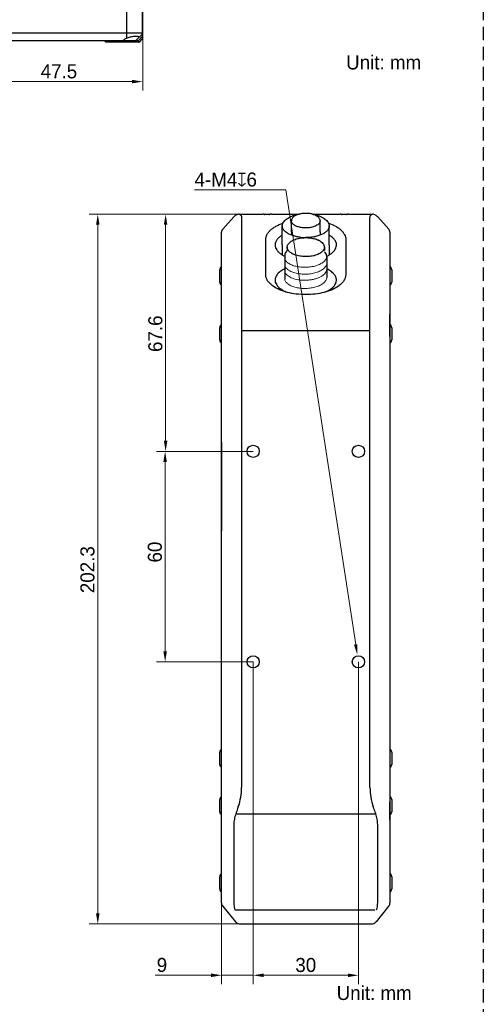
# Model space of a CAD drawing. Header units: millimetres. Extents: x 2329 to 5782, y 1296 to 2780.
# Tile 48 of 123: x 3569 to 3701, y 1441 to 1722. Entities that reach past the tile are written whole.
import ezdxf

# ---------------------------------------------------------------- set-up
doc = ezdxf.new("R2010")
doc.units = ezdxf.units.MM
doc.header["$LTSCALE"] = 0.3
doc.linetypes.add('DASHED', pattern=[19.05, 12.7, -6.35])
for name, color, linetype in [('00-LINE-LASER-SCANNERDIMENSION', 7, 'Continuous'), ('20_ALL_FEATURES', 7, 'Continuous'), ('50_ALL_DETAILS', 7, 'Continuous'), ('51__DRAFT_DIMS', 7, 'Continuous'), ('COVER-PLATE1CONTINUOUS_LINE', 7, 'Continuous'), ('M12A-08PFFS-SH8BCONTINUOUS_LINE', 7, 'Continuous'), ('M12A-12PMMS-SH8BCONTINUOUS_LINE', 7, 'Continuous'), ('SC-PM3X7_5T10L4-CONTINUOUS_LINE', 7, 'Continuous'), ('SIDE-WALL1CONTINUOUS_LINE', 7, 'Continuous'), ('SUPPORT-PLATE1CONTINUOUS_LINE', 7, 'Continuous')]:
    doc.layers.add(name, color=color, linetype=linetype)
doc.styles.add('尺寸值样式', font='兰亭黑 GBK.TTF', dxfattribs={"height": 4})
doc.dimstyles.new('1直线标注', dxfattribs={"dimtxt": 4, "dimasz": 3, "dimexe": 2.5, "dimexo": 0, "dimtad": 1, "dimdec": 1, "dimdsep": 46, "dimtxsty": '尺寸值样式', "dimcen": 0, "dimclrd": 8, "dimclre": 8, "dimclrt": 7, "dimadec": 0, "dimazin": 0, "dimtp": 0.001, "dimtm": 0.001, "dimtfac": 1, "dimtdec": 1, "dimtmove": 0, "dimatfit": 0, "dimldrblk": '_FILLED', "dimfxl": 1, "dimtolj": 1, "dimlwd": 15, "dimlwe": 15, "dimarcsym": 0})
doc.dimstyles.new('3小圆直径标注', dxfattribs={"dimtxt": 4, "dimasz": 3, "dimexe": 2.5, "dimexo": 0, "dimtad": 1, "dimtoh": 1, "dimdec": 3, "dimdsep": 46, "dimtxsty": '尺寸值样式', "dimcen": 0, "dimclrd": 8, "dimclre": 8, "dimclrt": 7, "dimadec": 0, "dimazin": 0, "dimtp": 0.001, "dimtm": 0.001, "dimtfac": 1, "dimtdec": 3, "dimtofl": 0, "dimtmove": 0, "dimatfit": 0, "dimldrblk": '_FILLED', "dimfxl": 1, "dimtolj": 1, "dimlwd": 15, "dimlwe": 15, "dimarcsym": 0})

# ---------------------------------------------------------------- blocks, each defined once
blk = doc.blocks.new('*D201')
at = {"layer": '51__DRAFT_DIMS', "color": 8, "lineweight": 15}
for p, q in [((3604.08, 1765.4), (3604.08, 1701.41)), ((3556.58, 1749.61), (3556.58, 1701.41)), ((3601.08, 1703.91), (3559.58, 1703.91))]:
    blk.add_line(p, q, dxfattribs=at)
at = {"layer": '51__DRAFT_DIMS', "color": 8}
for points in [[(3559.58, 1704.41), (3559.58, 1703.41), (3556.58, 1703.91)], [(3601.08, 1703.41), (3601.08, 1704.41), (3604.08, 1703.91)]]:
    blk.add_solid(points, dxfattribs=at)
at = {"layer": 'Defpoints', "color": 0}
for p in [(3604.08, 1765.4), (3556.58, 1749.61), (3556.58, 1703.91)]:
    blk.add_point(p, dxfattribs=at)
at = {"layer": '51__DRAFT_DIMS', "color": 7, "insert": (3580.2, 1708.84), "char_height": 4, "attachment_point": 2, "style": '尺寸值样式'}
blk.add_mtext('\\A1;47.5', dxfattribs=at)
blk = doc.blocks.new('_FILLED')
at = {"color": 0, "linetype": 'ByBlock'}
blk.add_solid([(0, 0), (-1, 0.167), (-1, -0.167)], dxfattribs=at)
blk = doc.blocks.new('*D220')
at = {"layer": '00-LINE-LASER-SCANNERDIMENSION', "color": 8, "lineweight": 15}
for p, q in [((3631.56, 1666.1), (3588.78, 1666.1)), ((3591.28, 1663.1), (3591.28, 1466.81)), ((3631.74, 1463.81), (3588.78, 1463.81))]:
    blk.add_line(p, q, dxfattribs=at)
at = {"layer": '00-LINE-LASER-SCANNERDIMENSION', "color": 8}
for points in [[(3591.78, 1663.1), (3590.78, 1663.1), (3591.28, 1666.1)], [(3590.78, 1466.81), (3591.78, 1466.81), (3591.28, 1463.81)]]:
    blk.add_solid(points, dxfattribs=at)
at = {"layer": 'Defpoints', "color": 0}
for p in [(3631.56, 1666.1), (3591.28, 1463.81), (3631.74, 1463.81)]:
    blk.add_point(p, dxfattribs=at)
at = {"layer": '00-LINE-LASER-SCANNERDIMENSION', "color": 7, "lineweight": 30, "insert": (3586.32, 1564.78), "char_height": 4, "attachment_point": 2, "rotation": 90, "style": '尺寸值样式'}
blk.add_mtext('\\A1;202.3', dxfattribs=at)
blk = doc.blocks.new('*D221')
at = {"layer": '00-LINE-LASER-SCANNERDIMENSION', "color": 8, "lineweight": 15}
for p, q in [((3631.56, 1666.1), (3608.12, 1666.1)), ((3610.62, 1663.1), (3610.62, 1601.51)), ((3635.58, 1598.51), (3608.12, 1598.51))]:
    blk.add_line(p, q, dxfattribs=at)
at = {"layer": '00-LINE-LASER-SCANNERDIMENSION', "color": 8}
for points in [[(3611.12, 1663.1), (3610.12, 1663.1), (3610.62, 1666.1)], [(3610.12, 1601.51), (3611.12, 1601.51), (3610.62, 1598.51)]]:
    blk.add_solid(points, dxfattribs=at)
at = {"layer": 'Defpoints', "color": 0}
for p in [(3631.56, 1666.1), (3610.62, 1598.51), (3635.58, 1598.51)]:
    blk.add_point(p, dxfattribs=at)
at = {"layer": '00-LINE-LASER-SCANNERDIMENSION', "color": 7, "lineweight": 30, "insert": (3605.68, 1632.03), "char_height": 4, "attachment_point": 2, "rotation": 90, "style": '尺寸值样式'}
blk.add_mtext('\\A1;67.6', dxfattribs=at)
blk = doc.blocks.new('*D222')
at = {"layer": '00-LINE-LASER-SCANNERDIMENSION', "color": 8, "lineweight": 15}
for p, q in [((3635.58, 1598.51), (3607.98, 1598.51)), ((3610.48, 1595.51), (3610.48, 1541.51)), ((3635.58, 1538.51), (3607.98, 1538.51))]:
    blk.add_line(p, q, dxfattribs=at)
at = {"layer": '00-LINE-LASER-SCANNERDIMENSION', "color": 8}
for points in [[(3610.98, 1595.51), (3609.98, 1595.51), (3610.48, 1598.51)], [(3609.98, 1541.51), (3610.98, 1541.51), (3610.48, 1538.51)]]:
    blk.add_solid(points, dxfattribs=at)
at = {"layer": 'Defpoints', "color": 0}
for p in [(3635.58, 1598.51), (3610.48, 1538.51), (3635.58, 1538.51)]:
    blk.add_point(p, dxfattribs=at)
at = {"layer": '00-LINE-LASER-SCANNERDIMENSION', "color": 7, "lineweight": 30, "insert": (3605.54, 1569.79), "char_height": 4, "attachment_point": 2, "rotation": 90, "style": '尺寸值样式'}
blk.add_mtext('\\A1;60', dxfattribs=at)
blk = doc.blocks.new('*D223')
at = {"layer": '00-LINE-LASER-SCANNERDIMENSION', "color": 8, "lineweight": 15}
for p, q in [((3635.58, 1538.51), (3635.58, 1446.65)), ((3665.58, 1538.51), (3665.58, 1446.65)), ((3638.58, 1449.15), (3662.58, 1449.15))]:
    blk.add_line(p, q, dxfattribs=at)
at = {"layer": '00-LINE-LASER-SCANNERDIMENSION', "color": 8}
for points in [[(3638.58, 1449.65), (3638.58, 1448.65), (3635.58, 1449.15)], [(3662.58, 1448.65), (3662.58, 1449.65), (3665.58, 1449.15)]]:
    blk.add_solid(points, dxfattribs=at)
at = {"layer": 'Defpoints', "color": 0}
for p in [(3635.58, 1538.51), (3665.58, 1538.51), (3665.58, 1449.15)]:
    blk.add_point(p, dxfattribs=at)
at = {"layer": '00-LINE-LASER-SCANNERDIMENSION', "color": 7, "lineweight": 30, "insert": (3650.57, 1454.09), "char_height": 4, "attachment_point": 2, "style": '尺寸值样式'}
blk.add_mtext('\\A1;30', dxfattribs=at)
blk = doc.blocks.new('*D224')
at = {"layer": '00-LINE-LASER-SCANNERDIMENSION', "color": 8, "lineweight": 15}
for p, q in [((3635.58, 1538.51), (3635.58, 1446.65)), ((3626.58, 1498.59), (3626.58, 1446.65)), ((3623.58, 1449.15), (3607.61, 1449.15)), ((3626.58, 1449.15), (3635.58, 1449.15)), ((3638.58, 1449.15), (3641.58, 1449.15))]:
    blk.add_line(p, q, dxfattribs=at)
at = {"layer": '00-LINE-LASER-SCANNERDIMENSION', "color": 8}
for points in [[(3623.58, 1448.65), (3623.58, 1449.65), (3626.58, 1449.15)], [(3638.58, 1449.65), (3638.58, 1448.65), (3635.58, 1449.15)]]:
    blk.add_solid(points, dxfattribs=at)
at = {"layer": 'Defpoints', "color": 0}
for p in [(3635.58, 1538.51), (3626.58, 1498.59), (3635.58, 1449.15)]:
    blk.add_point(p, dxfattribs=at)
at = {"layer": '00-LINE-LASER-SCANNERDIMENSION', "color": 7, "lineweight": 30, "insert": (3611.06, 1454.11), "char_height": 4, "attachment_point": 3, "style": '尺寸值样式'}
blk.add_mtext('\\A1;9', dxfattribs=at)
blk = doc.blocks.new('*D225')
at = {"layer": '00-LINE-LASER-SCANNERDIMENSION', "color": 8, "lineweight": 15}
for p in [(3618.86, 1673.05), (3664.82, 1543.45)]:
    blk.add_line(p, (3644.92, 1673.05), dxfattribs=at)
at = {"layer": '00-LINE-LASER-SCANNERDIMENSION', "color": 8}
blk.add_solid([(3664.32, 1543.38), (3665.31, 1543.53), (3665.27, 1540.49)], dxfattribs=at)
at = {"layer": 'Defpoints', "color": 0}
for p in [(3665.27, 1540.49), (3665.88, 1536.54)]:
    blk.add_point(p, dxfattribs=at)
at = {"layer": '00-LINE-LASER-SCANNERDIMENSION', "color": 7, "lineweight": 15, "insert": (3618.86, 1677.99), "char_height": 4, "attachment_point": 1, "style": '尺寸值样式'}
blk.add_mtext('\\A1;{4-M4{\\Fgdt;x}6}', dxfattribs=at)

msp = doc.modelspace()

# ---------------------------------------------------------------- linework, layer by layer
at = {"linetype": 'DASHED'}
msp.add_line((3700.90012, 2742.48551), (3701.18917, 1327.85487), dxfattribs=at)
for p, q in [((3599.57556, 1716.34035), (3599.57556, 1767.60797)), ((3604.07556, 1716.31508), (3604.07556, 1766.90086)), ((3479.07556, 1717.81508), (3604.07556, 1717.81508)), ((3480.28267, 1715.60797), (3602.86846, 1715.60797)), ((3593.57556, 1715.10797), (3593.07556, 1715.60797)), ((3602.86846, 1715.10797), (3593.57556, 1715.10797)), ((3598.57556, 1715.10797), (3598.57556, 1715.60797)), ((3602.22201, 1715.75442), (3603.92912, 1717.46152)), ((3602.86846, 1715.60797), (3604.07556, 1716.81508)), ((3602.86846, 1715.60797), (3603.0598, 1715.14603)), ((3603.22201, 1715.25442), (3603.92912, 1715.96152))]:
    msp.add_line(p, q)
at = {"color": 7, "linetype": 'Continuous', "lineweight": 30}
for p, q in [((3646.47525, 1661.01927), (3646.47525, 1660.13246)), ((3654.67525, 1661.10461), (3654.67662, 1660.133)), ((3644.57915, 1654.29343), (3644.57915, 1647.62145)), ((3656.57158, 1653.85601), (3656.57135, 1648.05655))]:
    msp.add_line(p, q, dxfattribs=at)
at = {"color": 7, "linetype": 'ByBlock', "lineweight": 30}
for p, q in [((3643.87525, 1657.4127), (3643.87525, 1654.43671)), ((3657.27525, 1657.4127), (3657.27525, 1654.5555))]:
    msp.add_line(p, q, dxfattribs=at)
for centre, start, end in [((3603.57556, 1717.81508), 315, 0), ((3601.86846, 1716.10797), 270, 315), ((3602.86846, 1715.60797), 270, 315), ((3603.57556, 1716.31508), 315, 0)]:
    msp.add_arc(centre, 0.5, start, end)
at = {"color": 7, "linetype": 'Continuous', "lineweight": 30}
msp.add_arc((3650.33125, 1660.57669), 5.796, 110.5664883, 122.6134863, dxfattribs=at)
msp.add_ellipse((3600.47556, 1714.00797), major_axis=(2.5, 0), ratio=1, start_param=1.93906422, end_param=2.368183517)
for points, knots in [([(3598.68673, 1715.75442), (3598.66467, 1715.73183), (3598.61901, 1715.69171), (3598.52655, 1715.63314), (3598.44877, 1715.60797), (3598.39955, 1715.60797)], [0, 0, 0, 0, 0.288092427, 0.55088532, 1, 1, 1, 1]), ([(3599.57556, 1716.34035), (3599.72015, 1716.39614), (3600.01776, 1716.49943), (3600.32074, 1716.58545), (3600.47556, 1716.62507)], [0, 0, 0, 0, 0.492332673, 1, 1, 1, 1]), ([(3600.47556, 1716.62507), (3600.63487, 1716.66584), (3600.94983, 1716.73747), (3601.41204, 1716.81738), (3601.78079, 1716.8602), (3602.05418, 1716.87763), (3602.23752, 1716.88212), (3602.40363, 1716.87845), (3602.55078, 1716.86666), (3602.67758, 1716.84691), (3602.78311, 1716.81926), (3602.8668, 1716.78387), (3602.92057, 1716.74567), (3602.9498, 1716.71085), (3602.9648, 1716.68388), (3602.97371, 1716.65504), (3602.97556, 1716.6351), (3602.97556, 1716.62507)], [0, 0, 0, 0, 0.1878465, 0.368768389, 0.535613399, 0.611619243, 0.681647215, 0.74505204, 0.8013292, 0.850160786, 0.891485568, 0.925626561, 0.953534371, 0.965765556, 0.977291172, 0.988548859, 1, 1, 1, 1]), ([(3602.97556, 1716.62507), (3602.97556, 1716.60383), (3602.96636, 1716.55731), (3602.9321, 1716.48807), (3602.87815, 1716.4141), (3602.8332, 1716.36561), (3602.80794, 1716.34035)], [0, 0, 0, 0, 0.188793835, 0.413248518, 0.682468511, 1, 1, 1, 1])]:
    msp.add_open_spline(points, degree=3, knots=knots)
at = {"layer": '20_ALL_FEATURES', "color": 7, "linetype": 'Continuous', "lineweight": 30}
for p, q in [((3626.54528, 1601.01611), (3626.54528, 1575.85947)), ((3626.54528, 1533.43875), (3626.54528, 1575.26054))]:
    msp.add_line(p, q, dxfattribs=at)
at = {"layer": 'COVER-PLATE1CONTINUOUS_LINE', "color": 7, "linetype": 'Continuous', "lineweight": 30}
for p, q in [((3626.57525, 1631.22091), (3626.57525, 1637.51074)), ((3626.57525, 1493.39185), (3626.57525, 1498.58908))]:
    msp.add_line(p, q, dxfattribs=at)
at = {"layer": 'M12A-08PFFS-SH8BCONTINUOUS_LINE', "color": 7, "linetype": 'Continuous', "lineweight": 30}
for p, q in [((3648.29515, 1666.00329), (3648.29536, 1666.00336)), ((3643.87525, 1657.4127), (3643.87525, 1662.78206)), ((3646.47525, 1664.25284), (3646.47525, 1664.2543)), ((3646.47525, 1661.01927), (3646.47525, 1664.2543)), ((3646.47525, 1661.01927), (3646.47525, 1661.65623)), ((3653.47439, 1662.80474), (3653.47019, 1662.80264)), ((3654.67525, 1661.10461), (3654.67525, 1664.2543)), ((3654.67525, 1664.2543), (3654.67525, 1664.25314)), ((3654.67525, 1661.10461), (3654.67525, 1661.65623)), ((3657.27525, 1657.4127), (3657.27525, 1662.78206)), ((3643.87525, 1657.4127), (3643.87525, 1660.18399)), ((3657.27525, 1657.4127), (3657.27525, 1660.18399))]:
    msp.add_line(p, q, dxfattribs=at)
for centre, radius, start, end in [((3647.51743, 1661.77209), 3.79599, 129.3782515, 130.8695729), ((3647.74373, 1661.49408), 4.15446, 125.1878578, 129.358148), ((3650.34255, 1655.29346), 10.93187, 100.837868, 101.3069937), ((3650.36682, 1655.16664), 11.061, 100.3259763, 100.8378108), ((3650.04262, 1660.85922), 5.43278, 108.4704691, 108.7629203), ((3650.39858, 1654.99147), 11.23902, 99.569753, 100.3252268), ((3653.34284, 1661.41008), 4.25995, 50.6935255, 54.7604839), ((3653.63304, 1661.77206), 3.79603, 49.131084, 50.6217576), ((3650.57419, 1672.70698), 13.27492, 264.1161516, 270.0045725)]:
    msp.add_arc(centre, radius, start, end, dxfattribs=at)
for points, knots in [([(3643.87525, 1662.78206), (3643.87525, 1662.95522), (3643.93268, 1663.31505), (3644.18121, 1663.82686), (3644.57961, 1664.30666), (3644.91726, 1664.58362), (3645.10473, 1664.71618)], [0, 0, 0, 0, 0.218598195, 0.451703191, 0.710144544, 1, 1, 1, 1]), ([(3645.34969, 1664.88938), (3645.53553, 1665.0208), (3645.94527, 1665.26692), (3646.62478, 1665.57334), (3647.38435, 1665.82837), (3647.92109, 1665.95755), (3648.19918, 1666.01315)], [0, 0, 0, 0, 0.221477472, 0.463524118, 0.724048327, 1, 1, 1, 1]), ([(3647.20738, 1665.45881), (3647.09658, 1665.37727), (3646.89591, 1665.20591), (3646.65859, 1664.90877), (3646.50953, 1664.58839), (3646.47507, 1664.36243), (3646.47527, 1664.25275)], [0, 0, 0, 0, 0.282428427, 0.538755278, 0.774844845, 1, 1, 1, 1]), ([(3654.6752, 1664.25307), (3654.67534, 1664.3515), (3654.64793, 1664.55324), (3654.52788, 1664.84257), (3654.33513, 1665.11485), (3654.07625, 1665.36648), (3653.75679, 1665.59531), (3653.23925, 1665.87642), (3652.47473, 1666.14506), (3651.46114, 1666.32993), (3650.3867, 1666.37618), (3649.32563, 1666.28081), (3648.64231, 1666.11932), (3648.32143, 1666.01214)], [0, 0, 0, 0, 0.040542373, 0.082697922, 0.127840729, 0.176998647, 0.230734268, 0.289195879, 0.419090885, 0.562406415, 0.712234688, 0.860657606, 1, 1, 1, 1]), ([(3652.65666, 1666.06791), (3652.96428, 1666.01501), (3653.55834, 1665.8875), (3654.39886, 1665.62397), (3655.14835, 1665.29888), (3655.5983, 1665.03259), (3655.80081, 1664.88938)], [0, 0, 0, 0, 0.276835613, 0.538093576, 0.780013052, 1, 1, 1, 1]), ([(3656.04577, 1664.71618), (3656.23323, 1664.58362), (3656.57088, 1664.30666), (3656.96929, 1663.82686), (3657.21782, 1663.31505), (3657.27525, 1662.95522), (3657.27525, 1662.78206)], [0, 0, 0, 0, 0.289855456, 0.548296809, 0.781401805, 1, 1, 1, 1]), ([(3645.03778, 1660.89618), (3644.85998, 1661.02669), (3644.53989, 1661.29883), (3644.16344, 1661.76733), (3643.92922, 1662.26515), (3643.87525, 1662.61391), (3643.87525, 1662.78206)], [0, 0, 0, 0, 0.288404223, 0.546411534, 0.780122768, 1, 1, 1, 1]), ([(3648.78546, 1662.40995), (3648.46137, 1662.48859), (3647.99821, 1662.63806), (3647.44545, 1662.91984), (3647.10564, 1663.14966), (3646.83186, 1663.40179), (3646.62962, 1663.67268), (3646.50429, 1663.9581), (3646.47539, 1664.15668), (3646.47525, 1664.25284)], [0, 0, 0, 0, 0.317273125, 0.459474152, 0.589188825, 0.706336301, 0.811959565, 0.908521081, 1, 1, 1, 1]), ([(3653.47019, 1662.80264), (3653.31415, 1662.72484), (3652.97945, 1662.5838), (3652.24497, 1662.36014), (3651.23939, 1662.19971), (3650.00364, 1662.19269), (3649.18075, 1662.31404), (3648.78546, 1662.40995)], [0, 0, 0, 0, 0.109380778, 0.227257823, 0.48103917, 0.744827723, 1, 1, 1, 1]), ([(3657.27525, 1662.78206), (3657.27525, 1662.67212), (3657.25289, 1662.44847), (3657.11755, 1661.99789), (3656.84746, 1661.572), (3656.48224, 1661.18982), (3656.01248, 1660.80111), (3655.28776, 1660.37113), (3654.27287, 1659.9631), (3653.12001, 1659.66025), (3651.87209, 1659.47382), (3651.01149, 1659.43206), (3650.57525, 1659.43206)], [0, 0, 0, 0, 0.040692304, 0.082555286, 0.173237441, 0.223707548, 0.278016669, 0.398390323, 0.533784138, 0.681709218, 0.838539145, 1, 1, 1, 1]), ([(3654.67525, 1664.25314), (3654.67517, 1664.18588), (3654.66137, 1664.04913), (3654.5783, 1663.77359), (3654.36423, 1663.43664), (3653.97381, 1663.0846), (3653.65228, 1662.89368), (3653.47439, 1662.80474)], [0, 0, 0, 0, 0.102214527, 0.20731084, 0.435065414, 0.697739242, 1, 1, 1, 1]), ([(3649.21335, 1659.502), (3648.80168, 1659.54473), (3648.00479, 1659.66648), (3646.87812, 1659.96405), (3645.88356, 1660.36217), (3645.29537, 1660.70709), (3645.03778, 1660.89618)], [0, 0, 0, 0, 0.2792062, 0.542742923, 0.784433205, 1, 1, 1, 1])]:
    msp.add_open_spline(points, degree=3, knots=knots, dxfattribs=at)
at = {"layer": 'M12A-12PMMS-SH8BCONTINUOUS_LINE', "color": 7, "linetype": 'Continuous', "lineweight": 30}
for p, q in [((3645.27525, 1656.67918), (3645.27525, 1655.75986)), ((3655.87525, 1656.67918), (3655.87525, 1655.75986))]:
    msp.add_line(p, q, dxfattribs=at)
at = {"layer": 'M12A-12PMMS-SH8BCONTINUOUS_LINE', "color": 7, "linetype": 'Continuous', "lineweight": 15}
for p, q in [((3648.83626, 1647.36971), (3648.8547, 1647.36738)), ((3649.24694, 1647.32517), (3649.26572, 1647.3235))]:
    msp.add_line(p, q, dxfattribs=at)
at = {"layer": 'M12A-12PMMS-SH8BCONTINUOUS_LINE', "color": 7, "linetype": 'Continuous', "lineweight": 30}
for centre, radius, start, end in [((3651.91419, 1653.94723), 5.27026, 63.4371596, 64.2257819), ((3645.93971, 1654.39617), 1.36443, 180.0256032, 184.3184356), ((3647.2128, 1653.56302), 2.90969, 132.0401091, 136.1152825), ((3647.33948, 1653.42423), 3.0976, 131.5239976, 132.0611879), ((3650.91913, 1662.40939), 8.35004, 282.6464714, 284.658155), ((3653.8064, 1653.3309), 2.95084, 39.9890308, 42.7495089), ((3654.92668, 1653.96228), 1.64833, 356.3035839, 0.0240135)]:
    msp.add_arc(centre, radius, start, end, dxfattribs=at)
at = {"layer": 'M12A-12PMMS-SH8BCONTINUOUS_LINE', "color": 7, "linetype": 'Continuous', "lineweight": 15}
for centre, radius, start, end in [((3650.24491, 1658.44311), 11.16264, 262.8457013, 264.8707724), ((3650.30155, 1659.12994), 11.8518, 264.9860709, 273.9469738)]:
    msp.add_arc(centre, radius, start, end, dxfattribs=at)
at = {"layer": 'M12A-12PMMS-SH8BCONTINUOUS_LINE', "color": 7, "linetype": 'Continuous', "lineweight": 30}
for points, knots in [([(3645.27525, 1656.67918), (3645.27525, 1656.82132), (3645.31849, 1657.1124), (3645.50399, 1657.52512), (3645.79822, 1657.90699), (3646.18894, 1658.25374), (3646.66685, 1658.56262), (3647.43362, 1658.93182), (3648.54896, 1659.26293), (3650.00007, 1659.44963), (3651.49713, 1659.42464), (3652.92107, 1659.19045), (3653.80779, 1658.88539), (3654.20583, 1658.69317)], [0, 0, 0, 0, 0.041761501, 0.085082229, 0.131584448, 0.182336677, 0.23784899, 0.298237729, 0.431857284, 0.57747847, 0.726628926, 0.870135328, 1, 1, 1, 1]), ([(3645.9064, 1655.42499), (3645.80806, 1655.51651), (3645.63154, 1655.70535), (3645.42836, 1656.01897), (3645.30363, 1656.34524), (3645.27525, 1656.56975), (3645.27527, 1656.67918)], [0, 0, 0, 0, 0.279381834, 0.534935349, 0.772422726, 1, 1, 1, 1]), ([(3654.27094, 1658.66118), (3654.5043, 1658.5445), (3654.92987, 1658.29112), (3655.45164, 1657.81697), (3655.79267, 1657.27454), (3655.87525, 1656.87207), (3655.87525, 1656.67918)], [0, 0, 0, 0, 0.292590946, 0.552233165, 0.783678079, 1, 1, 1, 1]), ([(3655.73934, 1656.08295), (3655.71336, 1656.02672), (3655.58873, 1655.79278), (3655.4148, 1655.58732), (3655.26802, 1655.44755)], [0, 0, 0, 0, 0.234082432, 1, 1, 1, 1]), ([(3655.87523, 1656.67918), (3655.87521, 1656.57852), (3655.85144, 1656.37284), (3655.78313, 1656.17771), (3655.73934, 1656.08295)], [0, 0, 0, 0, 0.4908888, 1, 1, 1, 1]), ([(3645.11568, 1655.58005), (3644.95304, 1655.41055), (3644.74516, 1655.12891), (3644.59931, 1654.70726), (3644.57524, 1654.49797), (3644.57527, 1654.39556)], [0, 0, 0, 0, 0.529717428, 0.769073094, 1, 1, 1, 1]), ([(3646.82758, 1654.80534), (3646.73844, 1654.84991), (3646.41194, 1655.02516), (3646.10482, 1655.24031), (3645.9064, 1655.42499)], [0, 0, 0, 0, 0.2688242, 1, 1, 1, 1]), ([(3652.74725, 1654.26192), (3652.24297, 1654.14865), (3651.19909, 1654.00855), (3649.63615, 1654.03187), (3648.1542, 1654.2784), (3647.23548, 1654.6014), (3646.82758, 1654.80534)], [0, 0, 0, 0, 0.256664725, 0.52044507, 0.773530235, 1, 1, 1, 1]), ([(3655.26802, 1655.44755), (3655.13668, 1655.32247), (3654.83385, 1655.08475), (3654.10283, 1654.66663), (3653.47465, 1654.44691), (3653.03212, 1654.33112)], [0, 0, 0, 0, 0.215838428, 0.455636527, 1, 1, 1, 1]), ([(3656.57501, 1653.96297), (3656.57496, 1654.07161), (3656.55274, 1654.29258), (3656.41767, 1654.73705), (3656.22268, 1655.04178), (3656.06723, 1655.22723)], [0, 0, 0, 0, 0.23497755, 0.476582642, 1, 1, 1, 1])]:
    msp.add_open_spline(points, degree=3, knots=knots, dxfattribs=at)
at = {"layer": 'M12A-12PMMS-SH8BCONTINUOUS_LINE', "color": 7, "linetype": 'Continuous', "lineweight": 15}
for points, knots in [([(3644.56979, 1653.65133), (3644.57915, 1653.53214), (3644.63136, 1653.2881), (3644.80114, 1652.93928), (3645.05823, 1652.60642), (3645.53331, 1652.16972), (3646.33138, 1651.702), (3647.4864, 1651.2929), (3648.82065, 1651.03404), (3650.25687, 1650.94298), (3651.71136, 1651.02692), (3652.66651, 1651.20322), (3653.12698, 1651.32358)], [0, 0, 0, 0, 0.037223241, 0.076730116, 0.119841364, 0.167400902, 0.276890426, 0.404887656, 0.547434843, 0.698664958, 0.851816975, 1, 1, 1, 1]), ([(3653.12698, 1651.32358), (3653.5965, 1651.4463), (3654.26836, 1651.67584), (3655.07248, 1652.098), (3655.57289, 1652.4417), (3655.98155, 1652.8176), (3656.29083, 1653.22054), (3656.49297, 1653.64477), (3656.55266, 1653.94155), (3656.56199, 1654.08643)], [0, 0, 0, 0, 0.311741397, 0.452771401, 0.582443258, 0.700596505, 0.808038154, 0.906738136, 1, 1, 1, 1]), ([(3644.57961, 1651.68919), (3644.58897, 1651.57), (3644.64119, 1651.32596), (3644.81097, 1650.97715), (3645.06806, 1650.64429), (3645.54314, 1650.20758), (3646.34121, 1649.73987), (3647.49623, 1649.33077), (3648.83047, 1649.07191), (3650.2667, 1648.98085), (3651.72119, 1649.06479), (3652.67633, 1649.24108), (3653.1368, 1649.36144)], [0, 0, 0, 0, 0.037223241, 0.076730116, 0.119841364, 0.167400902, 0.276890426, 0.404887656, 0.547434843, 0.698664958, 0.851816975, 1, 1, 1, 1]), ([(3651.11734, 1647.30626), (3651.47429, 1647.33066), (3652.17432, 1647.41024), (3653.18271, 1647.62325), (3654.10815, 1647.92294), (3654.92155, 1648.30091), (3655.59816, 1648.74682), (3656.11738, 1649.25044), (3656.46085, 1649.80154), (3656.55972, 1650.20192), (3656.57187, 1650.39433)], [0, 0, 0, 0, 0.159781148, 0.314116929, 0.459557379, 0.59329134, 0.713505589, 0.819825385, 0.913901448, 1, 1, 1, 1]), ([(3653.1368, 1649.36144), (3653.60633, 1649.48417), (3654.27819, 1649.7137), (3655.08231, 1650.13587), (3655.58272, 1650.47957), (3655.99138, 1650.85547), (3656.30065, 1651.25841), (3656.50279, 1651.68263), (3656.56249, 1651.97941), (3656.57182, 1652.1243)], [0, 0, 0, 0, 0.311741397, 0.452771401, 0.582443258, 0.700596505, 0.808038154, 0.906738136, 1, 1, 1, 1]), ([(3644.57915, 1647.62145), (3644.58851, 1647.50226), (3644.64072, 1647.25822), (3644.8105, 1646.9094), (3645.06759, 1646.57655), (3645.54267, 1646.13984), (3646.34074, 1645.67212), (3647.49576, 1645.26303), (3648.83001, 1645.00416), (3650.26623, 1644.9131), (3651.72072, 1644.99704), (3652.67587, 1645.17334), (3653.13634, 1645.2937)], [0, 0, 0, 0, 0.037223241, 0.076730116, 0.119841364, 0.167400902, 0.276890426, 0.404887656, 0.547434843, 0.698664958, 0.851816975, 1, 1, 1, 1]), ([(3644.57933, 1649.961), (3644.59078, 1649.81051), (3644.66825, 1649.49858), (3644.92837, 1649.06488), (3645.32107, 1648.6623), (3645.83574, 1648.29781), (3646.46074, 1647.97811), (3647.45624, 1647.60879), (3648.27158, 1647.4416), (3648.83626, 1647.36971)], [0, 0, 0, 0, 0.085291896, 0.178153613, 0.282689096, 0.400894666, 0.533071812, 0.678303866, 1, 1, 1, 1]), ([(3653.13634, 1645.2937), (3653.60586, 1645.41643), (3654.27772, 1645.64596), (3655.08184, 1646.06813), (3655.58225, 1646.41182), (3655.99091, 1646.78772), (3656.30019, 1647.19066), (3656.50233, 1647.61489), (3656.56202, 1647.91167), (3656.57135, 1648.05655)], [0, 0, 0, 0, 0.311741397, 0.452771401, 0.582443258, 0.700596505, 0.808038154, 0.906738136, 1, 1, 1, 1])]:
    msp.add_open_spline(points, degree=3, knots=knots, dxfattribs=at)
at = {"layer": 'SC-PM3X7_5T10L4-CONTINUOUS_LINE', "color": 7, "linetype": 'Continuous', "lineweight": 30}
for p, q in [((3626.07525, 1646.76203), (3626.07525, 1650.26203)), ((3675.07525, 1650.26203), (3675.07525, 1646.76203)), ((3626.07525, 1630.26203), (3626.07525, 1633.76203)), ((3675.07525, 1633.76203), (3675.07525, 1630.26203)), ((3626.07525, 1509.26203), (3626.07525, 1512.76203)), ((3675.07525, 1512.76203), (3675.07525, 1509.26203)), ((3626.07525, 1495.76203), (3626.07525, 1499.26203)), ((3675.07525, 1499.26203), (3675.07525, 1495.76203)), ((3626.07525, 1473.76203), (3626.07525, 1477.26203)), ((3675.07525, 1477.26203), (3675.07525, 1473.76203))]:
    msp.add_line(p, q, dxfattribs=at)
for centre, start, end in [((3627.07525, 1650.26203), 120.0002206, 180), ((3674.07525, 1650.26203), 0, 59.9997794), ((3627.07525, 1646.76203), 180, 239.9997794), ((3674.07525, 1646.76203), 300.0002206, 0), ((3627.07525, 1633.76203), 120.0002206, 180), ((3674.07525, 1633.76203), 0, 59.9997794), ((3627.07525, 1630.26203), 180, 239.9997794), ((3674.07525, 1630.26203), 300.0002206, 0), ((3627.07525, 1512.76203), 120.0002206, 180), ((3674.07525, 1512.76203), 0, 59.9997794), ((3627.07525, 1509.26203), 180, 239.9997794), ((3674.07525, 1509.26203), 300.0002206, 0), ((3627.07525, 1499.26203), 120.0002206, 180), ((3674.07525, 1499.26203), 0, 59.9997794), ((3627.07525, 1495.76203), 180, 239.9997794), ((3674.07525, 1495.76203), 300.0002206, 0), ((3627.07525, 1477.26203), 120.0002206, 180), ((3674.07525, 1477.26203), 0, 59.9997794), ((3627.07525, 1473.76203), 180, 239.9976315), ((3674.07525, 1473.76203), 300.0023685, 0)]:
    msp.add_arc(centre, 1, start, end, dxfattribs=at)
at = {"layer": 'SIDE-WALL1CONTINUOUS_LINE', "color": 7, "linetype": 'Continuous', "lineweight": 30}
for p, q in [((3626.90643, 1661.83437), (3630.03978, 1665.33639)), ((3631.55887, 1666.10071), (3638.38981, 1666.10071)), ((3632.27231, 1665.02892), (3632.27231, 1641.66096)), ((3640.7606, 1666.10071), (3648.65137, 1666.10071)), ((3652.50457, 1666.10071), (3660.38981, 1666.10071)), ((3662.7606, 1666.10071), (3669.59163, 1666.10071)), ((3668.87819, 1641.66096), (3668.87819, 1665.02892)), ((3674.24407, 1661.83437), (3671.11072, 1665.33639)), ((3626.57525, 1469.75916), (3626.57525, 1660.96754)), ((3639.17525, 1648.88495), (3639.17525, 1658.88495)), ((3661.97525, 1658.88495), (3661.97525, 1648.88495)), ((3674.57525, 1660.96754), (3674.57525, 1469.75916)), ((3632.27231, 1632.85982), (3632.27231, 1502.68551)), ((3632.27277, 1632.95374), (3668.87773, 1632.95374)), ((3668.87819, 1502.68551), (3668.87819, 1632.85982)), ((3630.62301, 1495.18551), (3670.52749, 1495.18551)), ((3630.07231, 1492.14885), (3630.07231, 1469.85059)), ((3671.07819, 1469.85059), (3671.07819, 1492.14885)), ((3626.86549, 1468.94038), (3630.51907, 1464.43461)), ((3674.285, 1468.94038), (3670.63143, 1464.43461)), ((3630.36385, 1467.76694), (3670.26833, 1467.76694)), ((3631.73743, 1463.81493), (3669.41307, 1463.81493)), ((3669.41257, 1463.81493), (3669.41307, 1463.81493))]:
    msp.add_line(p, q, dxfattribs=at)
for points in [[(3631.56012, 1666.10071), (3631.37249, 1666.09053), (3630.90844, 1665.9741), (3630.48114, 1665.73844), (3630.10299, 1665.4051), (3630.03989, 1665.33651)], [(3671.11061, 1665.33651), (3671.04759, 1665.40502), (3670.66974, 1665.73817), (3670.24281, 1665.9738), (3669.77879, 1666.09045), (3669.59037, 1666.10071)], [(3630.51889, 1464.43483), (3630.58332, 1464.35916), (3630.86932, 1464.10047), (3631.21367, 1463.91328), (3631.59877, 1463.82164), (3631.73793, 1463.81493)], [(3669.41257, 1463.81493), (3669.55144, 1463.82161), (3669.93646, 1463.91314), (3670.2809, 1464.10026), (3670.56706, 1464.35902), (3670.63161, 1464.43483)]]:
    msp.add_lwpolyline(points, dxfattribs=at)
for centre in [(3635.57525, 1598.51203), (3665.57525, 1598.51203), (3635.57525, 1538.51203), (3665.57525, 1538.51203)]:
    msp.add_circle(centre, 1.75, dxfattribs=at)
for centre, radius, start, end in [((3639.76198, 1677.92076), 11.894, 264.785115, 265.8397368), ((3639.32316, 1678.71872), 12.6946, 274.1834612, 275.1739162), ((3661.76198, 1677.92076), 11.894, 264.785115, 265.8397368), ((3661.32316, 1678.71872), 12.6946, 274.1834612, 275.1739162), ((3627.87525, 1660.96754), 1.3, 138.1802289, 180), ((3673.27525, 1660.96754), 1.3, 0, 41.8197707), ((3647.62453, 1653.84134), 7.3301, 120.6935162, 120.9474734), ((3653.52597, 1653.84134), 7.3301, 59.0525267, 59.3064838), ((3644.01303, 1657.32624), 2.18778, 180.0036375, 183.9381796), ((3657.13747, 1657.32624), 2.18778, 356.0618206, 359.9963625), ((3647.08373, 1659.96686), 6.32752, 234.739782, 236.0251443), ((3648.37488, 1662.2107), 8.91888, 244.1137325, 244.3768987), ((3648.44117, 1662.34922), 9.07245, 244.3777953, 244.9570536), ((3654.02505, 1660.02803), 6.40156, 303.9785789, 304.6302637), ((3654.11055, 1659.9042), 6.25108, 304.630432, 305.2641398), ((3652.72444, 1642.33467), 9.03734, 64.4399217, 64.702042), ((3644.01303, 1647.32624), 2.18778, 180.0036375, 183.9381796), ((3647.03995, 1649.9042), 6.25108, 234.7358602, 235.3695675), ((3647.12544, 1650.02803), 6.40156, 235.3697358, 236.0214211), ((3654.02505, 1650.02803), 6.40156, 303.9785789, 304.6302637), ((3654.11055, 1649.9042), 6.25108, 304.630432, 305.2641398), ((3657.13747, 1647.32624), 2.18778, 356.0618206, 359.9963625), ((3634.67307, 1641.66099), 2.40076, 180.0007561, 181.1216186), ((3666.47745, 1641.66099), 2.40075, 358.8783782, 359.9992471), ((3641.87369, 1632.85976), 9.60138, 179.4391489, 179.9996503), ((3659.27671, 1632.85976), 9.60148, 0.0003527, 0.5608481), ((3616.11906, 1502.67426), 16.15325, 340.224658, 0.0398983), ((3685.03144, 1502.67426), 16.15325, 179.9601037, 199.77534), ((3627.87525, 1469.75916), 1.3, 180, 219.037459), ((3673.27525, 1469.75916), 1.3, 320.9625551, 0)]:
    msp.add_arc(centre, radius, start, end, dxfattribs=at)
for points, knots in [([(3631.56012, 1666.10071), (3631.59941, 1666.1006), (3631.68093, 1666.08892), (3631.79973, 1666.03844), (3631.91645, 1665.95647), (3631.98815, 1665.88633), (3632.02396, 1665.84703)], [0, 0, 0, 0, 0.21691428, 0.448261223, 0.706433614, 1, 1, 1, 1]), ([(3632.02396, 1665.84703), (3632.06559, 1665.80134), (3632.14054, 1665.69404), (3632.21791, 1665.50242), (3632.26359, 1665.27668), (3632.27231, 1665.11472), (3632.27231, 1665.02892)], [0, 0, 0, 0, 0.212312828, 0.444560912, 0.705258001, 1, 1, 1, 1]), ([(3638.68092, 1666.07599), (3638.61759, 1666.08171), (3638.5336, 1666.09007), (3638.43659, 1666.09846), (3638.40282, 1666.10071), (3638.38982, 1666.10071)], [0, 0, 0, 0, 0.652900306, 0.8664383, 1, 1, 1, 1]), ([(3640.24924, 1666.05795), (3640.02457, 1666.04171), (3639.57409, 1666.02427), (3639.12362, 1666.04183), (3638.89911, 1666.0581)], [0, 0, 0, 0, 0.500173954, 1, 1, 1, 1]), ([(3640.76059, 1666.10071), (3640.74756, 1666.10071), (3640.71365, 1666.09843), (3640.61614, 1666.09001), (3640.53166, 1666.08159), (3640.46795, 1666.07585)], [0, 0, 0, 0, 0.133031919, 0.346693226, 1, 1, 1, 1]), ([(3660.68092, 1666.07599), (3660.61759, 1666.08171), (3660.5336, 1666.09007), (3660.43659, 1666.09846), (3660.40282, 1666.10071), (3660.38982, 1666.10071)], [0, 0, 0, 0, 0.652900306, 0.8664383, 1, 1, 1, 1]), ([(3662.24924, 1666.05795), (3662.02457, 1666.04171), (3661.57409, 1666.02427), (3661.12362, 1666.04183), (3660.89911, 1666.0581)], [0, 0, 0, 0, 0.500173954, 1, 1, 1, 1]), ([(3662.76059, 1666.10071), (3662.74756, 1666.10071), (3662.71365, 1666.09843), (3662.61614, 1666.09001), (3662.53166, 1666.08159), (3662.46795, 1666.07585)], [0, 0, 0, 0, 0.133031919, 0.346693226, 1, 1, 1, 1]), ([(3668.87819, 1665.02892), (3668.87819, 1665.11472), (3668.88691, 1665.27668), (3668.93259, 1665.50242), (3669.00996, 1665.69404), (3669.08491, 1665.80134), (3669.12654, 1665.84703)], [0, 0, 0, 0, 0.294741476, 0.555438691, 0.787686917, 1, 1, 1, 1]), ([(3669.12654, 1665.84703), (3669.16234, 1665.88633), (3669.23405, 1665.95647), (3669.35077, 1666.03844), (3669.46956, 1666.08892), (3669.55108, 1666.1006), (3669.59037, 1666.10071)], [0, 0, 0, 0, 0.293566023, 0.551738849, 0.783085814, 1, 1, 1, 1]), ([(3639.17525, 1658.88495), (3639.17525, 1659.1148), (3639.23325, 1659.5859), (3639.48897, 1660.27174), (3639.90638, 1660.93235), (3640.47653, 1661.55908), (3641.19039, 1662.14499), (3642.36328, 1662.88927), (3643.36266, 1663.31988), (3644.06737, 1663.56489)], [0, 0, 0, 0, 0.096047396, 0.196106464, 0.303498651, 0.420582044, 0.548677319, 0.688242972, 1, 1, 1, 1]), ([(3657.08313, 1663.56489), (3657.78784, 1663.31988), (3658.78722, 1662.88927), (3659.96011, 1662.14499), (3660.67397, 1661.55908), (3661.24412, 1660.93235), (3661.66153, 1660.27174), (3661.91725, 1659.5859), (3661.97525, 1659.1148), (3661.97525, 1658.88495)], [0, 0, 0, 0, 0.31175703, 0.451322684, 0.579417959, 0.696501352, 0.803893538, 0.903952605, 1, 1, 1, 1]), ([(3643.85501, 1660.12792), (3643.54964, 1659.94481), (3642.99871, 1659.5582), (3642.33948, 1658.86846), (3641.92293, 1658.11869), (3641.82525, 1657.58203), (3641.82525, 1657.3261)], [0, 0, 0, 0, 0.296143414, 0.556631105, 0.787136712, 1, 1, 1, 1]), ([(3659.32525, 1657.3261), (3659.32525, 1657.58203), (3659.22757, 1658.11869), (3658.81101, 1658.86846), (3658.15179, 1659.5582), (3657.60086, 1659.94481), (3657.29549, 1660.12792)], [0, 0, 0, 0, 0.212863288, 0.443368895, 0.703856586, 1, 1, 1, 1]), ([(3641.83042, 1657.17598), (3641.84519, 1656.96118), (3641.94302, 1656.51886), (3642.27455, 1655.89382), (3642.77901, 1655.30609), (3643.19898, 1654.96419), (3643.43091, 1654.80019)], [0, 0, 0, 0, 0.218626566, 0.452787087, 0.711583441, 1, 1, 1, 1]), ([(3657.71959, 1654.80019), (3657.95152, 1654.96419), (3658.37149, 1655.30609), (3658.87595, 1655.89382), (3659.20748, 1656.51886), (3659.3053, 1656.96118), (3659.32008, 1657.17598)], [0, 0, 0, 0, 0.288416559, 0.547212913, 0.781373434, 1, 1, 1, 1]), ([(3643.54772, 1654.71955), (3643.61912, 1654.67143), (3643.9203, 1654.47705), (3644.23605, 1654.3056), (3644.48103, 1654.18672)], [0, 0, 0, 0, 0.240229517, 1, 1, 1, 1]), ([(3656.56465, 1654.13668), (3656.65836, 1654.18068), (3657.01486, 1654.35551), (3657.35936, 1654.5555), (3657.60278, 1654.71955)], [0, 0, 0, 0, 0.260737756, 1, 1, 1, 1]), ([(3644.60965, 1650.52665), (3644.19924, 1650.33542), (3643.62139, 1650.01393), (3642.95448, 1649.49136), (3642.43643, 1648.97622), (3642.05096, 1648.39778), (3641.85718, 1647.78189), (3641.82525, 1647.47619), (3641.82525, 1647.3261)], [0, 0, 0, 0, 0.304393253, 0.441400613, 0.568354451, 0.795076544, 0.899102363, 1, 1, 1, 1]), ([(3659.32525, 1647.3261), (3659.32525, 1647.47379), (3659.29436, 1647.77445), (3659.10695, 1648.38017), (3658.73376, 1648.95043), (3658.23106, 1649.45974), (3657.58417, 1649.97689), (3657.02271, 1650.2967), (3656.62367, 1650.48755)], [0, 0, 0, 0, 0.101358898, 0.205767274, 0.43281396, 0.559666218, 0.696420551, 1, 1, 1, 1]), ([(3641.2672, 1645.59405), (3640.94822, 1645.8196), (3640.37368, 1646.29083), (3639.69588, 1647.10724), (3639.27293, 1647.97805), (3639.17525, 1648.5903), (3639.17525, 1648.88495)], [0, 0, 0, 0, 0.289853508, 0.54830345, 0.781387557, 1, 1, 1, 1]), ([(3661.97525, 1648.88495), (3661.97525, 1648.5903), (3661.87756, 1647.97805), (3661.45462, 1647.10724), (3660.77682, 1646.29083), (3660.20228, 1645.8196), (3659.8833, 1645.59405)], [0, 0, 0, 0, 0.218612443, 0.45169655, 0.710146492, 1, 1, 1, 1]), ([(3659.8833, 1645.59405), (3659.31682, 1645.19351), (3657.9962, 1644.48851), (3655.76027, 1643.74951), (3653.24061, 1643.28851), (3650.57525, 1643.13205), (3647.90988, 1643.28851), (3645.39023, 1643.74951), (3643.1543, 1644.48851), (3641.83368, 1645.19351), (3641.2672, 1645.59405)], [0, 0, 0, 0, 0.106807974, 0.228555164, 0.361358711, 0.5, 0.638641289, 0.771444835, 0.893192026, 1, 1, 1, 1]), ([(3641.83042, 1647.17598), (3641.84519, 1646.96118), (3641.94302, 1646.51886), (3642.27455, 1645.89382), (3642.77901, 1645.30609), (3643.19898, 1644.96419), (3643.43091, 1644.80019)], [0, 0, 0, 0, 0.218626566, 0.452787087, 0.711583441, 1, 1, 1, 1]), ([(3657.71959, 1644.80019), (3657.95152, 1644.96419), (3658.37149, 1645.30609), (3658.87595, 1645.89382), (3659.20748, 1646.51886), (3659.3053, 1646.96118), (3659.32008, 1647.17598)], [0, 0, 0, 0, 0.288416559, 0.547212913, 0.781373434, 1, 1, 1, 1]), ([(3643.54772, 1644.71955), (3643.6724, 1644.63552), (3644.21739, 1644.29516), (3644.80434, 1644.02485), (3645.26378, 1643.84937)], [0, 0, 0, 0, 0.23414081, 1, 1, 1, 1]), ([(3655.88672, 1643.84937), (3656.04618, 1643.91027), (3656.64026, 1644.15356), (3657.21187, 1644.45609), (3657.60278, 1644.71955)], [0, 0, 0, 0, 0.265839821, 1, 1, 1, 1]), ([(3632.27277, 1641.61399), (3632.27694, 1641.37178), (3632.27995, 1640.84203), (3632.27842, 1639.62195), (3632.27444, 1637.84016), (3632.27974, 1635.48315), (3632.28019, 1633.81644), (3632.27277, 1632.95374)], [0, 0, 0, 0, 0.083916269, 0.183505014, 0.422651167, 0.701142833, 1, 1, 1, 1]), ([(3668.87773, 1632.95374), (3668.87031, 1633.81644), (3668.87076, 1635.48315), (3668.87606, 1637.84016), (3668.87208, 1639.62195), (3668.87054, 1640.84203), (3668.87356, 1641.37178), (3668.87773, 1641.61399)], [0, 0, 0, 0, 0.29885717, 0.577348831, 0.816494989, 0.916083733, 1, 1, 1, 1]), ([(3631.3197, 1497.20909), (3631.25768, 1497.0372), (3631.01852, 1496.36508), (3630.78978, 1495.68929), (3630.62301, 1495.18551)], [0, 0, 0, 0, 0.256141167, 1, 1, 1, 1]), ([(3670.52749, 1495.18551), (3670.4729, 1495.35042), (3670.24726, 1496.02719), (3670.01396, 1496.70144), (3669.8308, 1497.20909)], [0, 0, 0, 0, 0.243501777, 1, 1, 1, 1]), ([(3630.62301, 1495.18551), (3630.44752, 1494.69781), (3630.17119, 1493.69768), (3630.07231, 1492.66313), (3630.07231, 1492.14885)], [0, 0, 0, 0, 0.501949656, 1, 1, 1, 1]), ([(3671.07819, 1492.14885), (3671.07819, 1492.66313), (3670.97931, 1493.69768), (3670.70298, 1494.69781), (3670.52749, 1495.18551)], [0, 0, 0, 0, 0.498050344, 1, 1, 1, 1]), ([(3630.07231, 1469.85059), (3630.07231, 1469.6792), (3630.10066, 1468.99216), (3630.23204, 1468.31177), (3630.37001, 1467.81493)], [0, 0, 0, 0, 0.249468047, 1, 1, 1, 1]), ([(3670.78049, 1467.81493), (3670.82668, 1467.98126), (3670.9926, 1468.64762), (3671.07819, 1469.33635), (3671.07819, 1469.85059)], [0, 0, 0, 0, 0.251319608, 1, 1, 1, 1])]:
    msp.add_open_spline(points, degree=3, knots=knots, dxfattribs=at)
at = {"layer": 'SUPPORT-PLATE1CONTINUOUS_LINE', "color": 7, "linetype": 'Continuous', "lineweight": 30}
for p, q in [((3674.57525, 1631.22091), (3674.57525, 1637.51074)), ((3674.57525, 1493.39185), (3674.57525, 1498.58908))]:
    msp.add_line(p, q, dxfattribs=at)

# ---------------------------------------------------------------- texts
at = {"insert": (3659.38299, 1446.10627), "char_height": 4, "attachment_point": 1, "style": '尺寸值样式'}
msp.add_mtext('Unit: mm', dxfattribs=at)
at = {"layer": '50_ALL_DETAILS', "insert": (3662.0788, 1711.36935), "char_height": 4, "width": 32.346024, "attachment_point": 1, "line_spacing_factor": 0.9, "style": '尺寸值样式'}
msp.add_mtext('Unit: mm', dxfattribs=at)

# ---------------------------------------------------------------- dimensions: what is measured, and where the dimension line sits
at = {"layer": '00-LINE-LASER-SCANNERDIMENSION', "color": 7, "linetype": 'Continuous', "lineweight": 15}
dim = msp.add_diameter_dim_2p(p1=(3665.87875, 1536.5352), p2=(3665.27174, 1540.48887), text='{4-M<>{\\Fgdt;x}6}', dimstyle='3小圆直径标注', override={"dimpost": '<>', "dimtxsty": '尺寸值样式'}, dxfattribs=at)
dim.commit()
dim.dimension.update_dxf_attribs({"geometry": '*D225', "text_midpoint": (3630.16684, 1673.04819), "dimtype": 163})
at = {"layer": '00-LINE-LASER-SCANNERDIMENSION', "color": 7, "linetype": 'Continuous', "lineweight": 30}
for base, p1, p2, picture, middle in [((3591.28207, 1463.81493), (3631.55887, 1666.10071), (3631.73743, 1463.81493), '*D220', (3591.28207, 1564.78456)), ((3610.61804, 1598.51203), (3631.55887, 1666.10071), (3635.57525, 1598.51203), '*D221', (3610.61804, 1632.03454)), ((3610.47531, 1538.51203), (3635.57525, 1598.51203), (3635.57525, 1538.51203), '*D222', (3610.47531, 1569.78754))]:
    dim = msp.add_linear_dim(base=base, p1=p1, p2=p2, angle=270, dimstyle='1直线标注', override={"dimtxsty": '尺寸值样式'}, dxfattribs=at)
    dim.commit()
    dim.dimension.update_dxf_attribs({"geometry": picture, "text_midpoint": middle, "dimtype": 160})
for base, p1, p2, picture, middle in [((3635.57525, 1449.15374), (3626.57525, 1498.58908), (3635.57525, 1538.51203), '*D224', (3609.64526, 1449.15374)), ((3665.57525, 1449.15374), (3635.57525, 1538.51203), (3665.57525, 1538.51203), '*D223', (3650.56646, 1449.15374))]:
    dim = msp.add_linear_dim(base=base, p1=p1, p2=p2, dimstyle='1直线标注', override={"dimtxsty": '尺寸值样式'}, dxfattribs=at)
    dim.commit()
    dim.dimension.update_dxf_attribs({"geometry": picture, "text_midpoint": middle, "dimtype": 160})
at = {"layer": '51__DRAFT_DIMS', "color": 4}
dim = msp.add_linear_dim(base=(3556.57556, 1703.90511), p1=(3604.07556, 1765.40086), p2=(3556.57556, 1749.60797), angle=180, dimstyle='1直线标注', override={"dimtxsty": '尺寸值样式'}, dxfattribs=at)
dim.commit()
dim.dimension.update_dxf_attribs({"geometry": '*D201', "text_midpoint": (3580.2015, 1703.90511), "dimtype": 160})

doc.saveas('drawing.dxf')
